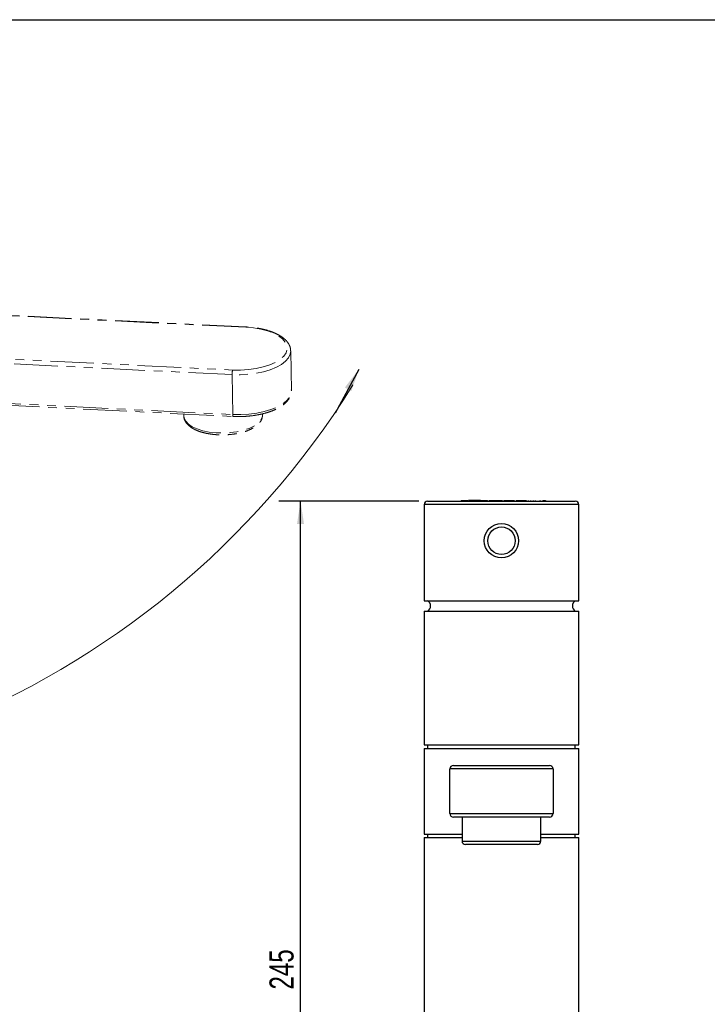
# Model space of a CAD drawing. Header units: millimetres. Extents: x 3 to 415, y 5 to 292.
# Tile 22 of 27: x 109 to 209, y 149 to 292. Entities that reach past the tile are written whole.
import ezdxf

# ---------------------------------------------------------------- set-up
doc = ezdxf.new("R2010")
doc.units = ezdxf.units.MM
doc.linetypes.add('PHANTOM', pattern=[12.7, 6.35, -1.27, 1.27, -1.27, 1.27, -1.27])
doc.layers.add('FORMAT', color=179, linetype='Continuous')
doc.layers.add('LAYER_1', color=179, linetype='Continuous')
doc.styles.add('SLDTEXTSTYLE0', font='TXT', dxfattribs={"width": 0.75})
doc.dimstyles.new('SLDDIMSTYLE0', dxfattribs={"dimtxt": 3.5, "dimasz": 3.302, "dimexe": 0, "dimexo": 0.0625, "dimgap": 0.875, "dimtad": 1, "dimlfac": 2, "dimrnd": 1e-09, "dimzin": 12, "dimdsep": 46, "dimtxsty": 'SLDTEXTSTYLE0', "dimsah": 1, "dimcen": 0.09, "dimadec": 0, "dimazin": 3, "dimtfac": 1, "dimtdec": 0, "dimtofl": 0, "dimtmove": 0, "dimatfit": 3, "dimfxl": 0, "dimfrac": 2, "dimtolj": 1, "dimtzin": 12, "dimarcsym": 0})
doc.dimstyles.new('SLDDIMSTYLE4', dxfattribs={"dimtxt": 0.18, "dimasz": 3.302, "dimexe": 0, "dimexo": 0.0625, "dimgap": 0, "dimtad": 0, "dimtih": 1, "dimtoh": 1, "dimdec": 0, "dimrnd": 1e-09, "dimzin": 0, "dimdsep": 46, "dimtxsty": 'Standard', "dimsah": 1, "dimcen": 0.09, "dimadec": 0, "dimazin": 0, "dimtfac": 3.302, "dimtdec": 0, "dimtofl": 0, "dimtmove": 0, "dimatfit": 3, "dimfxl": 0, "dimfrac": 2, "dimtolj": 1, "dimtzin": 0, "dimarcsym": 0})

# ---------------------------------------------------------------- blocks, each defined once
blk = doc.blocks.new('_D_7')
at = {"layer": 'FORMAT'}
for p, q in [((167.15, 222.12), (146.74, 222.12)), ((149.92, 99.62), (149.92, 222.12)), ((165.15, 99.62), (146.74, 99.62))]:
    blk.add_line(p, q, dxfattribs=at)
for points in [[(149.92, 222.12), (149.41, 218.82), (150.42, 218.82)], [(149.92, 99.62), (150.42, 102.92), (149.41, 102.92)]]:
    blk.add_solid(points, dxfattribs=at)
at = {"layer": 'FORMAT', "insert": (145.4, 151), "char_height": 3.5, "attachment_point": 1, "rotation": 90, "style": 'SLDTEXTSTYLE0'}
blk.add_mtext('245', dxfattribs=at)

msp = doc.modelspace()

# ---------------------------------------------------------------- linework, layer by layer
at = {"color": 7, "linetype": 'PHANTOM', "lineweight": 18}
for p, q in [((141.9742, 247.4987), (88.7671, 250.1182)), ((148.5815, 238.1915), (148.4898, 244.0049)), ((140.055, 234.7383), (139.9633, 240.5517)), ((42.167, 239.2826), (140.0989, 234.4612)), ((132.9212, 234.8146), (132.9257, 234.5272)), ((144.3282, 234.2151), (144.3876, 234.5046)), ((144.3919, 234.5561), (144.3996, 234.7082)), ((144.3996, 234.7082), (144.3973, 234.8534))]:
    msp.add_line(p, q, dxfattribs=at)
at = {"color": 8, "linetype": 'PHANTOM', "lineweight": 18}
for p, q in [((141.9426, 247.4465), (88.8687, 250.0594)), ((100.8175, 243.1514), (140.0248, 241.2212)), ((139.9633, 240.5517), (102.0891, 242.4163)), ((102.8806, 236.5685), (140.055, 234.7383)), ((144.3456, 234.3379), (144.3919, 234.5561))]:
    msp.add_line(p, q, dxfattribs=at)
at = {"color": 7, "linetype": 'Continuous', "lineweight": 25}
for p, q in [((167.9153, 221.6185), (167.9153, 207.6185)), ((168.4153, 222.1185), (189.9153, 222.1185)), ((173.2864, 222.2185), (173.2864, 222.1185)), ((173.2864, 222.2185), (173.3093, 222.2185)), ((173.3093, 222.2185), (173.3093, 222.1185)), ((173.3093, 222.2185), (173.3819, 222.2185)), ((173.3819, 222.2185), (173.3819, 222.1185)), ((173.3819, 222.2185), (173.5376, 222.2185)), ((173.5376, 222.2185), (173.5376, 222.1185)), ((173.5376, 222.2185), (174.0052, 222.2185)), ((174.0052, 222.2185), (174.0052, 222.1185)), ((174.0052, 222.2185), (174.2903, 222.2185)), ((174.3602, 222.2185), (174.3602, 222.1185)), ((174.5845, 222.2185), (174.3602, 222.2185)), ((174.5845, 222.2185), (174.5845, 222.1185)), ((175.8666, 222.2185), (174.5845, 222.2185)), ((175.8666, 222.2185), (175.8666, 222.1185)), ((176.0909, 222.2185), (175.8666, 222.2185)), ((176.0909, 222.2185), (176.0909, 222.1185)), ((176.0909, 222.2185), (176.3519, 222.2185)), ((176.3519, 222.2185), (176.3519, 222.1185)), ((176.3519, 222.2185), (176.6253, 222.2185)), ((176.6253, 222.2185), (176.6253, 222.1185)), ((176.6253, 222.2185), (176.8579, 222.2185)), ((176.8579, 222.2185), (176.8579, 222.1185)), ((176.8579, 222.2185), (177.0604, 222.2185)), ((177.0604, 222.2185), (177.0604, 222.1185)), ((177.0604, 222.2185), (177.0768, 222.2185)), ((177.0768, 222.2185), (177.0768, 222.1185)), ((177.0768, 222.2185), (177.0832, 222.2185)), ((177.0832, 222.2185), (177.0832, 222.1185)), ((177.0832, 222.2185), (177.0925, 222.2185)), ((177.0925, 222.2185), (177.0925, 222.1185)), ((177.0925, 222.2185), (177.1017, 222.2185)), ((177.1017, 222.2185), (177.1017, 222.1185)), ((177.1017, 222.2185), (177.1098, 222.2185)), ((177.1098, 222.2185), (177.1098, 222.1185)), ((177.1098, 222.2185), (177.1186, 222.2185)), ((177.1186, 222.2185), (177.1186, 222.1185)), ((177.1186, 222.2185), (177.1193, 222.2185)), ((177.1193, 222.1185), (177.1193, 222.2185)), ((177.3942, 222.2185), (177.3942, 222.1185)), ((177.3942, 222.2185), (177.4085, 222.2185)), ((177.4085, 222.2185), (177.4085, 222.1185)), ((177.4085, 222.2185), (177.4511, 222.2185)), ((177.4511, 222.2185), (177.4511, 222.1185)), ((177.4511, 222.2185), (177.5349, 222.2185)), ((177.5349, 222.2185), (177.5349, 222.1185)), ((177.5349, 222.2185), (177.7137, 222.2185)), ((177.7137, 222.2185), (177.7137, 222.1185)), ((177.7137, 222.2185), (177.9378, 222.2185)), ((177.9378, 222.2185), (177.9378, 222.1185)), ((177.9378, 222.2185), (178.0271, 222.2185)), ((178.0271, 222.2185), (178.0271, 222.1185)), ((178.0271, 222.2185), (178.0366, 222.2185)), ((178.0366, 222.1185), (178.0366, 222.2185)), ((178.0366, 222.2185), (178.3513, 222.2185)), ((178.3513, 222.2185), (178.3513, 222.1185)), ((178.3513, 222.2185), (178.5791, 222.2185)), ((178.5791, 222.2185), (178.5791, 222.1185)), ((178.5791, 222.2185), (178.7767, 222.2185)), ((178.7767, 222.2185), (178.7767, 222.1185)), ((178.7767, 222.2185), (178.9517, 222.2185)), ((178.9517, 222.2185), (178.9517, 222.1185)), ((178.9517, 222.2185), (178.9743, 222.2185)), ((178.9743, 222.2185), (178.9743, 222.1185)), ((178.9743, 222.2185), (178.9939, 222.2185)), ((178.9939, 222.2185), (178.9939, 222.1185)), ((178.9939, 222.2185), (179.0034, 222.2185)), ((179.0034, 222.2185), (179.0034, 222.1185)), ((179.0034, 222.2185), (179.0101, 222.2185)), ((179.0101, 222.2185), (179.0101, 222.1185)), ((179.0101, 222.2185), (179.0132, 222.2185)), ((179.0132, 222.2185), (179.0132, 222.1185)), ((179.0132, 222.2185), (179.0157, 222.2185)), ((179.0157, 222.2185), (179.0157, 222.1185)), ((179.0157, 222.2185), (179.0206, 222.2185)), ((179.0206, 222.2185), (179.0206, 222.1185)), ((179.0206, 222.2185), (179.0268, 222.2185)), ((179.0268, 222.2185), (179.0268, 222.1185)), ((179.0268, 222.2185), (179.0339, 222.2185)), ((179.0339, 222.2185), (179.0339, 222.1185)), ((179.0339, 222.2185), (179.0485, 222.2185)), ((179.0485, 222.2185), (179.0485, 222.1185)), ((179.0485, 222.2185), (179.071, 222.2185)), ((179.071, 222.2185), (179.071, 222.1185)), ((179.071, 222.2185), (179.1074, 222.2185)), ((179.1074, 222.2185), (179.1074, 222.1185)), ((179.1074, 222.2185), (179.1676, 222.2185)), ((179.1676, 222.2185), (179.1676, 222.1185)), ((179.1676, 222.2185), (179.2121, 222.2185)), ((179.2121, 222.2185), (179.2121, 222.1185)), ((179.2121, 222.2185), (179.2497, 222.2185)), ((179.2497, 222.2185), (179.2497, 222.1185)), ((179.2497, 222.2185), (179.2766, 222.2185)), ((179.2766, 222.2185), (179.2766, 222.1185)), ((179.2766, 222.2185), (179.2838, 222.2185)), ((179.2838, 222.2185), (179.2838, 222.1185)), ((179.5303, 222.2185), (179.5303, 222.1185)), ((179.5303, 222.2185), (179.5507, 222.2185)), ((179.5507, 222.2185), (179.5507, 222.1185)), ((179.5507, 222.2185), (179.6575, 222.2185)), ((179.6575, 222.2185), (179.6575, 222.1185)), ((179.6575, 222.2185), (179.8455, 222.2185)), ((179.8455, 222.2185), (179.8455, 222.1185)), ((179.8455, 222.2185), (180.2524, 222.2185)), ((180.2524, 222.2185), (180.2524, 222.1185)), ((180.2524, 222.2185), (180.9745, 222.2185)), ((180.9745, 222.2185), (180.9745, 222.1185)), ((180.9745, 222.2185), (180.9915, 222.2185)), ((180.9915, 222.2185), (180.9915, 222.1185)), ((180.9915, 222.2185), (181.0056, 222.2185)), ((181.0056, 222.2185), (181.0056, 222.1185)), ((181.0056, 222.2185), (181.0084, 222.2185)), ((181.0084, 222.1185), (181.0084, 222.2185)), ((181.3103, 222.2185), (181.3103, 222.1185)), ((181.3103, 222.2185), (181.3309, 222.2185)), ((181.3309, 222.2185), (181.3309, 222.1185)), ((181.3309, 222.2185), (181.4398, 222.2185)), ((181.4398, 222.2185), (181.4398, 222.1185)), ((181.4398, 222.2185), (181.6313, 222.2185)), ((181.6313, 222.2185), (181.6313, 222.1185)), ((181.6313, 222.2185), (182.0462, 222.2185)), ((182.0462, 222.2185), (182.0462, 222.1185)), ((182.0462, 222.2185), (182.741, 222.2185)), ((182.741, 222.2185), (182.741, 222.1185)), ((183.058, 222.2185), (183.058, 222.1185)), ((183.3768, 222.2185), (183.3768, 222.1185)), ((183.7819, 222.2185), (183.7819, 222.1185)), ((184.0891, 222.2185), (184.0891, 222.1185)), ((184.7609, 222.2185), (184.7609, 222.1185)), ((184.7934, 222.2185), (184.7934, 222.1185)), ((185.1616, 222.2185), (185.5295, 222.2185)), ((185.1768, 222.2185), (185.1768, 222.1185)), ((185.5295, 222.2185), (185.5295, 222.1185)), ((185.5295, 222.2185), (185.5744, 222.2185)), ((185.5744, 222.2185), (185.5744, 222.1185)), ((185.5744, 222.2185), (185.575, 222.2185)), ((185.575, 222.1185), (185.575, 222.2185)), ((185.575, 222.2185), (185.5756, 222.2185)), ((185.5756, 222.2185), (185.5756, 222.1185)), ((185.5756, 222.2185), (185.5763, 222.2185)), ((185.5763, 222.1185), (185.5763, 222.2185)), ((190.4153, 207.6185), (190.4153, 221.6185)), ((167.9153, 207.6185), (190.4153, 207.6185)), ((167.9153, 206.1185), (167.9153, 186.6185)), ((167.9153, 206.1185), (179.1653, 206.1185)), ((179.1653, 206.1185), (190.4153, 206.1185)), ((190.4153, 186.6185), (190.4153, 206.1185)), ((167.9153, 186.6185), (179.1653, 186.6185)), ((168.4153, 186.6185), (168.4153, 186.1185)), ((179.1653, 186.6185), (190.4153, 186.6185)), ((189.9153, 186.1185), (189.9153, 186.6185)), ((167.9153, 186.1185), (167.9153, 173.6185)), ((167.9153, 186.1185), (179.1653, 186.1185)), ((179.1653, 186.1185), (190.4153, 186.1185)), ((190.4153, 173.6185), (190.4153, 186.1185)), ((172.1653, 183.6185), (186.1653, 183.6185)), ((186.6653, 183.1185), (171.6653, 183.1185)), ((171.6653, 176.6185), (171.6653, 183.1185)), ((186.6653, 183.1185), (186.6653, 176.6185)), ((171.6653, 176.6185), (186.6653, 176.6185)), ((186.1653, 176.1185), (172.1653, 176.1185)), ((173.4277, 176.1185), (173.4277, 172.6185)), ((184.903, 172.6185), (184.903, 176.1185)), ((167.9153, 173.6185), (173.4277, 173.6185)), ((168.4153, 173.6185), (168.4153, 173.1185)), ((184.903, 173.6185), (190.4153, 173.6185)), ((189.9153, 173.1185), (189.9153, 173.6185)), ((167.9153, 173.1185), (167.9153, 99.6185)), ((167.9153, 173.1185), (173.4277, 173.1185)), ((179.1653, 172.1185), (173.9277, 172.1185)), ((184.403, 172.1185), (179.1653, 172.1185)), ((184.903, 173.1185), (190.4153, 173.1185)), ((190.4153, 99.6185), (190.4153, 173.1185))]:
    msp.add_line(p, q, dxfattribs=at)
at = {"color": 8, "linetype": 'Continuous', "lineweight": 25}
for p, q in [((190.4153, 221.6185), (167.9153, 221.6185)), ((173.4277, 172.6185), (179.1653, 172.6185)), ((179.1653, 172.6185), (184.903, 172.6185))]:
    msp.add_line(p, q, dxfattribs=at)
at = {"color": 7, "linetype": 'PHANTOM', "lineweight": 18, "flags": 128}
msp.add_lwpolyline([(140.0248, 241.2212), (141.179, 241.2075), (142.3279, 241.279), (143.4402, 241.4339), (144.4855, 241.6679), (145.4352, 241.9746), (146.2635, 242.3457), (146.9478, 242.7709), (147.4694, 243.2389), (147.8141, 243.7367), (147.9725, 244.2507), (147.9402, 244.7671), (147.7182, 245.2716), (147.3125, 245.7506), (146.7341, 246.1909), (145.9989, 246.5805), (145.1269, 246.9089), (144.1419, 247.167), (143.0707, 247.3479), (141.9426, 247.4465)], dxfattribs=at)
at = {"color": 8, "linetype": 'PHANTOM', "lineweight": 18, "flags": 128}
for points in [[(141.9742, 247.4987), (141.9693, 247.4976), (141.9561, 247.4813), (141.9426, 247.4465)], [(148.4895, 244.0194), (148.4193, 243.521), (148.1671, 243.0038), (147.7382, 242.5083), (147.1432, 242.0468), (146.3966, 241.6306), (145.517, 241.2699), (144.5259, 240.9737), (143.4478, 240.7492), (142.3091, 240.6019), (141.138, 240.5355), (139.9633, 240.5517)], [(140.055, 234.7383), (141.2297, 234.7221), (142.4008, 234.7885), (143.5395, 234.9358), (144.6176, 235.1603), (145.6087, 235.4565), (146.4883, 235.8172), (147.2348, 236.2334), (147.8299, 236.6949), (148.2588, 237.1904), (148.5109, 237.7076), (148.5815, 238.1915)], [(132.9257, 234.5272), (132.9754, 234.2087), (133.2014, 233.7628), (133.603, 233.3444), (134.1672, 232.967), (134.8759, 232.6426), (135.7064, 232.3817), (136.6318, 232.1926), (137.6225, 232.0815), (138.6466, 232.0519), (139.6713, 232.1048), (140.6635, 232.2384), (141.5914, 232.4486), (142.4252, 232.7284), (143.1381, 233.069), (143.7071, 233.4593), (144.1139, 233.8869), (144.3456, 234.3379)]]:
    msp.add_lwpolyline(points, dxfattribs=at)
at = {"color": 7, "linetype": 'Continuous', "lineweight": 25}
for radius in [2.5, 2]:
    msp.add_circle((179.1653, 216.3685), radius, dxfattribs=at)
at = {"color": 7, "linetype": 'PHANTOM', "lineweight": 18}
msp.add_arc((142.6962, 240.6385), 2.7343, 167.694562, 181.81885, dxfattribs=at)
at = {"color": 8, "linetype": 'PHANTOM', "lineweight": 18}
msp.add_arc((140.5014, 234.6671), 0.452, 170.934416, 207.088796, dxfattribs=at)
at = {"color": 7, "linetype": 'Continuous', "lineweight": 25}
for centre, radius, start, end in [((168.4153, 221.6185), 0.5, 90, 180), ((189.9153, 221.6185), 0.5, 0, 90), ((167.984, 206.8685), 0.8652, 299.900704, 60.099296), ((190.3466, 206.8685), 0.8652, 119.900704, 240.099296), ((172.1653, 183.1185), 0.5, 90, 180), ((186.1653, 183.1185), 0.5, 0, 90), ((172.1653, 176.6185), 0.5, 180, 270), ((186.1653, 176.6185), 0.5, 270, 0), ((173.9277, 172.6185), 0.5, 180, 270), ((184.403, 172.6185), 0.5, 270, 0)]:
    msp.add_arc(centre, radius, start, end, dxfattribs=at)
at = {"color": 7, "linetype": 'PHANTOM', "lineweight": 18}
for points, knots in [([(148.4776, 244.023), (148.468, 244.174), (148.4468, 244.5074), (148.2276, 244.9992), (147.8714, 245.4868), (147.3692, 245.9398), (146.7276, 246.3529), (145.9579, 246.7144), (145.0826, 247.0151), (144.1242, 247.2494), (143.1213, 247.4111), (142.3922, 247.4771), (142.0139, 247.4967), (141.9742, 247.4987)], [0, 0, 0, 0, 0.077227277, 0.170461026, 0.266135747, 0.366532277, 0.470678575, 0.57620465, 0.68139, 0.786019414, 0.89018406, 0.988480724, 1, 1, 1, 1]), ([(140.0989, 234.4612), (140.2875, 234.454), (140.8344, 234.433), (141.7491, 234.4536), (142.8203, 234.5466), (143.8564, 234.7113), (144.8361, 234.9439), (145.7402, 235.2414), (146.5512, 235.6005), (147.2533, 236.0186), (147.8289, 236.4933), (148.2468, 237.0017), (148.5023, 237.5446), (148.6075, 237.996), (148.5657, 238.2637), (148.5538, 238.3402)], [0, 0, 0, 0, 0.044386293, 0.128675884, 0.213041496, 0.297497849, 0.382155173, 0.467142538, 0.552613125, 0.638724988, 0.725526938, 0.812301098, 0.887566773, 0.967852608, 1, 1, 1, 1]), ([(132.9442, 234.5428), (132.9443, 234.4327), (132.9446, 234.1578), (133.1249, 233.7387), (133.4403, 233.3074), (133.8975, 232.914), (134.4907, 232.5625), (135.2081, 232.2654), (136.0216, 232.0333), (136.904, 231.8713), (137.8312, 231.7816), (138.7793, 231.7654), (139.7235, 231.8225), (140.6393, 231.9517), (141.5031, 232.1505), (142.2932, 232.416), (142.9903, 232.7456), (143.5768, 233.1381), (144.0083, 233.5728), (144.2356, 233.9458), (144.3091, 234.1596), (144.3282, 234.2151)], [0, 0, 0, 0, 0.0331965, 0.08284588, 0.13356746, 0.18756295, 0.24443048, 0.30223749, 0.35970909, 0.41676801, 0.47353489, 0.53014668, 0.58672753, 0.64337432, 0.70019772, 0.7573476, 0.81500782, 0.87336476, 0.93236948, 0.98242986, 1, 1, 1, 1])]:
    msp.add_open_spline(points, degree=3, knots=knots, dxfattribs=at)
at = {"layer": 'FORMAT'}
msp.add_line((2.9641, 292.2451), (415.2814, 292.2451), dxfattribs=at)
at = {"layer": 'LAYER_1', "lineweight": 18}
msp.add_arc((51.7205, 305.0815), 124.7401, 254.948261, 328.039951, dxfattribs=at)

# ---------------------------------------------------------------- dimensions: what is measured, and where the dimension line sits
at = {"layer": 'FORMAT'}
dim = msp.add_linear_dim(base=(149.9153, 222.1185), p1=(166.4153, 99.6185), p2=(168.4153, 222.1185), angle=90, dimstyle='SLDDIMSTYLE0', dxfattribs=at)
dim.commit()
dim.dimension.update_dxf_attribs({"geometry": '_D_7', "text_midpoint": (149.9153, 154.8787), "dimtype": 160})

# ---------------------------------------------------------------- leaders
msp.add_leader([(158.4229, 241.3231), (154.938, 234.9286)], dimstyle='SLDDIMSTYLE4', dxfattribs=at)

doc.saveas('drawing.dxf')
